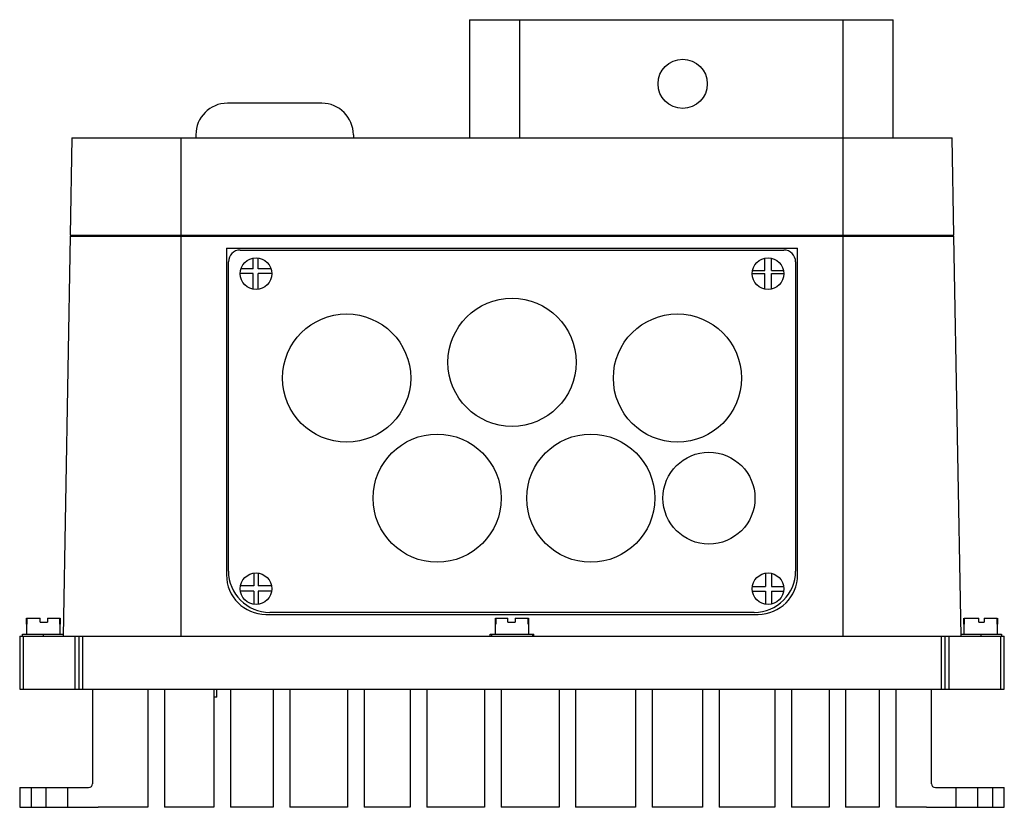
# Model space of a CAD drawing. Header units: millimetres. Extents: x 35 to 285, y 119 to 319.
import ezdxf

# ---------------------------------------------------------------- set-up
doc = ezdxf.new("R2010")
doc.units = ezdxf.units.MM
doc.header["$LTSCALE"] = 28.694125
doc.layers.get('0').update_dxf_attribs({"linetype": 'CONTINUOUS'})

msp = doc.modelspace()

# ---------------------------------------------------------------- linework, layer by layer
at = {"color": 7, "linetype": 'Continuous'}
for p, q in [((148.88, 318.75), (148.88, 288.75)), ((148.88, 318.75), (256.44, 318.75)), ((161.66, 288.75), (161.66, 318.75)), ((243.66, 318.75), (243.66, 288.75)), ((256.44, 288.75), (256.44, 318.75)), ((111.39, 297.54), (87.39, 297.54)), ((47.89, 288.75), (47.46, 264.05)), ((47.89, 288.75), (271.44, 288.75)), ((75.67, 162.25), (75.67, 288.75)), ((79.39, 289.54), (79.39, 288.75)), ((119.39, 289.54), (119.39, 288.75)), ((243.67, 288.75), (243.67, 162.25)), ((271.87, 264.05), (271.44, 288.75)), ((47.44, 263.75), (45.67, 162.25)), ((47.44, 263.75), (271.89, 263.75)), ((47.46, 264.05), (271.87, 264.05)), ((50.44, 264.05), (50.44, 263.75)), ((268.89, 263.75), (268.89, 264.05)), ((269.42, 263.75), (269.42, 264.05)), ((273.67, 162.25), (271.89, 263.75)), ((87.17, 260.75), (87.17, 177.75)), ((87.17, 260.75), (232.17, 260.75)), ((90.67, 260.25), (228.67, 260.25)), ((232.17, 177.75), (232.17, 260.75)), ((93.97, 255.48), (93.97, 258.19)), ((95.2, 255.48), (95.2, 258.21)), ((223.87, 255.05), (223.87, 258.17)), ((225.57, 255.05), (225.57, 258.15)), ((87.67, 178.75), (87.67, 257.25)), ((93.97, 255.48), (90.86, 255.48)), ((98.47, 255.48), (95.2, 255.48)), ((220.75, 255.05), (223.87, 255.05)), ((225.57, 255.05), (228.58, 255.05)), ((231.67, 257.25), (231.67, 178.75)), ((93.97, 254.27), (90.67, 254.27)), ((93.97, 250.31), (93.97, 254.27)), ((95.2, 250.29), (95.2, 254.27)), ((98.67, 254.27), (95.2, 254.27)), ((220.67, 254.27), (223.87, 254.27)), ((223.87, 250.33), (223.87, 254.27)), ((225.57, 254.27), (228.67, 254.27)), ((225.57, 250.35), (225.57, 254.27)), ((94.09, 178.21), (94.09, 174.98)), ((95.2, 178.21), (95.2, 174.98)), ((224.06, 178.2), (224.06, 174.85)), ((225.57, 178.15), (225.57, 174.85)), ((94.09, 173.64), (90.71, 173.64)), ((94.09, 174.98), (90.73, 174.98)), ((94.09, 173.64), (94.09, 170.29)), ((98.6, 174.98), (95.2, 174.98)), ((95.2, 173.64), (95.2, 170.29)), ((98.62, 173.64), (95.2, 173.64)), ((220.71, 174.85), (224.06, 174.85)), ((220.71, 173.64), (224.06, 173.64)), ((224.06, 173.64), (224.06, 170.3)), ((225.57, 174.85), (228.62, 174.85)), ((225.57, 173.64), (228.62, 173.64)), ((225.57, 173.64), (225.57, 170.35)), ((97.16, 167.75), (222.17, 167.75)), ((221.17, 168.25), (98.17, 168.25)), ((36.42, 165.25), (36.42, 162.75)), ((36.42, 165.25), (36.49, 165.25)), ((36.43, 165.25), (36.43, 166.75)), ((36.43, 166.75), (39.85, 166.75)), ((36.49, 166.75), (36.49, 165.25)), ((39.85, 165.75), (39.85, 166.75)), ((39.85, 165.75), (41.69, 165.75)), ((41.69, 166.75), (41.69, 165.75)), ((41.69, 166.75), (44.9, 166.75)), ((44.84, 165.25), (44.84, 166.75)), ((44.84, 165.25), (44.92, 165.25)), ((44.9, 166.75), (44.9, 165.25)), ((44.92, 162.75), (44.92, 165.25)), ((155.42, 165.25), (155.58, 165.25)), ((155.42, 165.25), (155.42, 162.75)), ((155.45, 166.75), (158.63, 166.75)), ((155.45, 165.25), (155.45, 166.75)), ((155.58, 166.75), (155.58, 165.25)), ((158.63, 165.75), (158.63, 166.75)), ((158.63, 165.75), (160.47, 165.75)), ((160.47, 166.75), (163.88, 166.75)), ((160.47, 166.75), (160.47, 165.75)), ((163.75, 165.25), (163.75, 166.75)), ((163.75, 165.25), (163.92, 165.25)), ((163.88, 166.75), (163.88, 165.25)), ((163.92, 162.75), (163.92, 165.25)), ((274.42, 165.25), (274.48, 165.25)), ((274.42, 165.25), (274.42, 162.75)), ((274.43, 165.25), (274.43, 166.75)), ((274.48, 166.75), (278.17, 166.75)), ((274.48, 166.75), (274.48, 165.25)), ((278.17, 165.75), (278.17, 166.75)), ((278.17, 165.75), (279.53, 165.75)), ((279.53, 166.75), (282.85, 166.75)), ((279.53, 166.75), (279.53, 165.75)), ((282.85, 165.25), (282.85, 166.75)), ((282.85, 165.25), (282.92, 165.25)), ((282.9, 166.75), (282.9, 165.25)), ((282.92, 162.75), (282.92, 165.25)), ((35.42, 162.25), (35.42, 162.75)), ((35.42, 162.75), (45.67, 162.75)), ((40.67, 162.25), (40.67, 162.75)), ((154.15, 162.75), (165.18, 162.75)), ((154.15, 162.25), (154.15, 162.75)), ((154.42, 162.75), (154.42, 162.25)), ((164.92, 162.25), (164.92, 162.75)), ((165.18, 162.25), (165.18, 162.75)), ((273.66, 162.75), (283.92, 162.75)), ((278.67, 162.75), (278.67, 162.25)), ((283.92, 162.75), (283.92, 162.25)), ((34.67, 162.25), (34.67, 148.75)), ((34.67, 162.25), (284.67, 162.25)), ((35.67, 148.75), (35.67, 162.25)), ((48.67, 162.25), (48.67, 148.75)), ((49.67, 162.25), (49.67, 148.75)), ((50.67, 148.75), (50.67, 162.25)), ((268.67, 162.25), (268.67, 148.75)), ((269.67, 148.75), (269.67, 162.25)), ((270.67, 148.75), (270.67, 162.25)), ((283.67, 162.25), (283.67, 148.75)), ((284.67, 148.75), (284.67, 162.25)), ((34.67, 148.75), (284.67, 148.75)), ((53.17, 148.75), (53.17, 124.75)), ((67.23, 148.75), (67.23, 118.75)), ((71.44, 148.75), (71.44, 118.75)), ((83.94, 148.75), (83.94, 118.75)), ((84.72, 146.75), (84.72, 148.75)), ((88.15, 148.75), (88.15, 118.75)), ((99.01, 148.75), (99.01, 118.75)), ((103.22, 148.75), (103.22, 118.75)), ((117.91, 148.75), (117.91, 118.75)), ((122.12, 148.75), (122.12, 118.75)), ((133.8, 148.75), (133.8, 118.75)), ((138.01, 148.75), (138.01, 118.75)), ((152.7, 148.75), (152.7, 118.75)), ((156.91, 148.75), (156.91, 118.75)), ((171.6, 148.75), (171.6, 118.75)), ((175.81, 148.75), (175.81, 118.75)), ((191.05, 148.75), (191.05, 118.75)), ((195.26, 148.75), (195.26, 118.75)), ((208.03, 148.75), (208.03, 118.75)), ((212.24, 148.75), (212.24, 118.75)), ((226.41, 148.75), (226.41, 118.75)), ((230.62, 148.75), (230.62, 118.75)), ((240.16, 148.75), (240.16, 118.75)), ((244.36, 148.75), (244.36, 118.75)), ((252.92, 148.75), (252.92, 118.75)), ((257.13, 148.75), (257.13, 118.75)), ((266.17, 124.75), (266.17, 148.75)), ((84.72, 146.75), (83.94, 146.75)), ((34.67, 123.75), (34.67, 118.75)), ((34.67, 123.75), (52.17, 123.75)), ((37.67, 118.75), (37.67, 123.75)), ((41.42, 118.75), (41.42, 123.75)), ((46.92, 118.75), (46.92, 123.75)), ((267.17, 123.75), (284.67, 123.75)), ((272.42, 118.75), (272.42, 123.75)), ((277.92, 118.75), (277.92, 123.75)), ((281.67, 123.75), (281.67, 118.75)), ((284.67, 118.75), (284.67, 123.75)), ((34.67, 118.75), (54.17, 118.75)), ((67.23, 118.75), (54.59, 118.75)), ((83.94, 118.75), (71.44, 118.75)), ((99.01, 118.75), (88.15, 118.75)), ((117.91, 118.75), (103.22, 118.75)), ((133.8, 118.75), (122.12, 118.75)), ((152.7, 118.75), (138.01, 118.75)), ((171.6, 118.75), (156.91, 118.75)), ((191.05, 118.75), (175.81, 118.75)), ((208.03, 118.75), (195.26, 118.75)), ((226.41, 118.75), (212.24, 118.75)), ((240.16, 118.75), (230.62, 118.75)), ((252.92, 118.75), (244.36, 118.75)), ((264.91, 118.75), (257.13, 118.75)), ((265.17, 118.75), (284.67, 118.75))]:
    msp.add_line(p, q, dxfattribs=at)
for centre, radius in [((203, 302.45), 6.25), ((94.67, 254.25), 4), ((224.67, 254.25), 4), ((159.67, 231.75), 16.27), ((117.67, 227.75), 16.27), ((201.67, 227.75), 16.27), ((140.67, 197.25), 16.27), ((179.67, 197.25), 16.27), ((209.67, 197.25), 11.68), ((94.67, 174.25), 4), ((224.67, 174.25), 4)]:
    msp.add_circle(centre, radius, dxfattribs=at)
for centre, radius, start, end in [((87.39, 289.54), 8, 90, 180), ((111.39, 289.54), 8, 0, 90), ((90.67, 257.25), 3, 90, 180), ((228.67, 257.25), 3, 0, 90), ((97.17, 177.75), 10, 179.9996, 269.9996), ((98.17, 178.75), 10.5, 180, 270), ((221.17, 178.75), 10.5, 270, 360), ((222.17, 177.75), 10, 270.0004, 360), ((52.17, 124.75), 1, 270, 360), ((267.17, 124.75), 1, 180, 270), ((54.17, 122.75), 4, 270, 276.0315), ((265.17, 122.75), 4, 266.3908, 270)]:
    msp.add_arc(centre, radius, start, end, dxfattribs=at)

doc.saveas('drawing.dxf')
